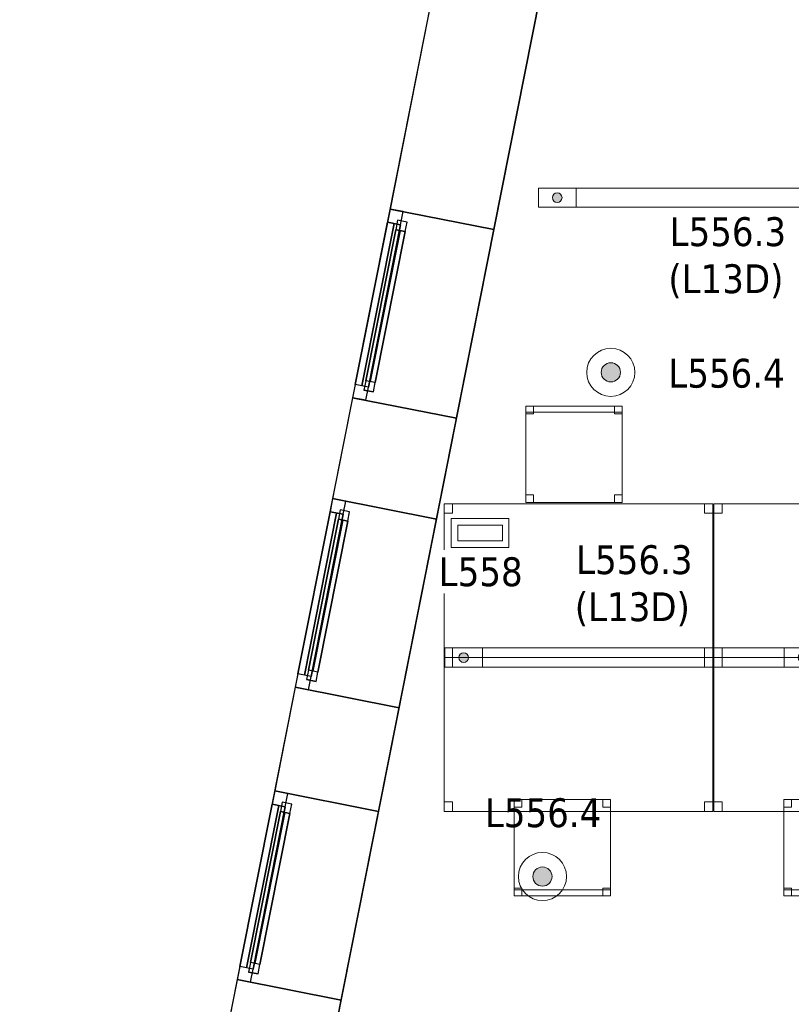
# Model space of a CAD drawing. Header units: metres. Extents: x 397.7 to 427.5, y 12.7 to 28.4.
# Tile 3 of 128: x 397.7 to 401.7, y 18.4 to 23.5. Entities that reach past the tile are written whole.
import ezdxf

# ---------------------------------------------------------------- set-up
doc = ezdxf.new("R2010")
doc.units = ezdxf.units.M
doc.layers.add('01_CARPINTERIA', color=5, linetype='Continuous', lineweight=25, true_color=0x0000ff)
doc.layers.add('01_SUELOS', color=7, linetype='Continuous', lineweight=25, true_color=0x007f00)
for name, color, linetype, lineweight in [('02_MOBILIARIO', 7, 'Continuous', 18), ('A-DETL-____-MBND', 7, 'Continuous', 18), ('A-DETL-GENF-OTLN', 7, 'Continuous', 18), ('A-GENM-____-OTLN', 7, 'Continuous', 18), ('A-WALL-____-MCUT', 7, 'Continuous', 25), ('A-WALL-____-OTLN', 7, 'Continuous', 25), ('E-LITE-____-IDEN', 7, 'Continuous', 30), ('E-LITE-EQPM-IDEN', 7, 'Continuous', 30)]:
    doc.layers.add(name, color=color, linetype=linetype, lineweight=lineweight)
doc.styles.add('Tahoma_4', font='tahoma.ttf', dxfattribs={"height": 0.15})

# ---------------------------------------------------------------- blocks, each defined once
blk = doc.blocks.new('Family - Taula 140X80_P5-151209-08_ENLLUMENAT_P5')
at = {"layer": 'A-DETL-____-MBND', "color": 253, "true_color": 0xaaaaaa}
for p, q in [((0, 0), (0, 0.8001)), ((0, 0.8001), (1.3973, 0.8001)), ((1.3973, 0.8001), (0, 0.8001)), ((0, 0.8001), (0, 0)), ((0, 0.7501), (0, 0.8001)), ((0, 0.8001), (0.0437, 0.8001)), ((0.0437, 0.8001), (0, 0.8001)), ((0, 0.8001), (0, 0.7501)), ((0.0437, 0.8001), (0.0437, 0.7501)), ((0.0437, 0.7501), (0.0437, 0.8001)), ((1.3536, 0.7501), (1.3536, 0.8001)), ((1.3536, 0.8001), (1.3973, 0.8001)), ((1.3973, 0.8001), (1.3536, 0.8001)), ((1.3536, 0.8001), (1.3536, 0.7501)), ((1.3973, 0.8001), (1.3973, 0.7501)), ((1.3973, 0.7501), (1.3973, 0.8001)), ((1.3973, 0.8001), (1.3973, 0)), ((1.3973, 0), (1.3973, 0.8001)), ((0.0437, 0.7501), (0, 0.7501)), ((0, 0.7501), (0.0437, 0.7501)), ((1.3973, 0.7501), (1.3536, 0.7501)), ((1.3536, 0.7501), (1.3973, 0.7501)), ((0, 0), (0, 0.05)), ((0, 0.05), (0.0437, 0.05)), ((0.0437, 0.05), (0, 0.05)), ((0, 0.05), (0, 0)), ((1.3973, 0), (0, 0)), ((0, 0), (1.3973, 0)), ((0.0437, 0), (0, 0)), ((0, 0), (0.0437, 0)), ((0.0437, 0.05), (0.0437, 0)), ((0.0437, 0), (0.0437, 0.05)), ((1.3536, 0), (1.3536, 0.05)), ((1.3536, 0.05), (1.3973, 0.05)), ((1.3973, 0.05), (1.3536, 0.05)), ((1.3536, 0.05), (1.3536, 0)), ((1.3973, 0), (1.3536, 0)), ((1.3536, 0), (1.3973, 0)), ((1.3973, 0.05), (1.3973, 0)), ((1.3973, 0), (1.3973, 0.05))]:
    blk.add_line(p, q, dxfattribs=at)
blk = doc.blocks.new('Family - Cadira d_Oficina_P5-151225-08_ENLLUMENAT_P5')
at = {"layer": 'A-DETL-____-MBND', "color": 253, "true_color": 0xaaaaaa}
for p, q in [((0, 0), (0, 0.5)), ((0, 0.5), (0.5, 0.5)), ((0.5, 0.5), (0, 0.5)), ((0, 0.5), (0, 0)), ((0, 0.47), (0, 0.5)), ((0, 0.5), (0.5, 0.5)), ((0, 0.5), (0, 0.47)), ((0.5, 0.5), (0, 0.5)), ((0, 0.46), (0, 0.5)), ((0, 0.5), (0.04, 0.5)), ((0, 0.5), (0, 0.46)), ((0.04, 0.5), (0, 0.5)), ((0.5, 0.47), (0, 0.47)), ((0, 0.47), (0.5, 0.47)), ((0.04, 0.5), (0.04, 0.46)), ((0.04, 0.46), (0.04, 0.5)), ((0.46, 0.46), (0.46, 0.5)), ((0.46, 0.5), (0.5, 0.5)), ((0.46, 0.5), (0.46, 0.46)), ((0.5, 0.5), (0.46, 0.5)), ((0.5, 0.5), (0.5, 0.46)), ((0.5, 0.46), (0.5, 0.5)), ((0.5, 0.5), (0.5, 0)), ((0.5, 0), (0.5, 0.5)), ((0.5, 0.5), (0.5, 0.47)), ((0.5, 0.47), (0.5, 0.5)), ((0.04, 0.46), (0, 0.46)), ((0, 0.46), (0.04, 0.46)), ((0.5, 0.46), (0.46, 0.46)), ((0.46, 0.46), (0.5, 0.46)), ((0, 0), (0, 0.04)), ((0, 0.04), (0.04, 0.04)), ((0, 0.04), (0, 0)), ((0.04, 0.04), (0, 0.04)), ((0.5, 0), (0, 0)), ((0.04, 0), (0, 0)), ((0, 0), (0.04, 0)), ((0.04, 0.04), (0.04, 0)), ((0.04, 0), (0.04, 0.04)), ((0.46, 0), (0.46, 0.04)), ((0.46, 0.04), (0.5, 0.04)), ((0.46, 0.04), (0.46, 0)), ((0.5, 0.04), (0.46, 0.04)), ((0.5, 0), (0.46, 0)), ((0.46, 0), (0.5, 0)), ((0.5, 0.04), (0.5, 0)), ((0.5, 0), (0.5, 0.04)), ((0, 0), (0.5, 0))]:
    blk.add_line(p, q, dxfattribs=at)
blk = doc.blocks.new('Family - Cadira d_Oficina_P5-151402-08_ENLLUMENAT_P5')
at = {"layer": 'A-DETL-____-MBND', "color": 253, "true_color": 0xaaaaaa}
for p, q in [((0, 0.5), (0.04, 0.5)), ((0, 0.46), (0, 0.5)), ((0.04, 0.5), (0, 0.5)), ((0, 0.5), (0, 0.46)), ((0, 0), (0, 0.5)), ((0, 0.5), (0.5, 0.5)), ((0, 0.5), (0, 0)), ((0.5, 0.5), (0, 0.5)), ((0.04, 0.5), (0.04, 0.46)), ((0.04, 0.46), (0.04, 0.5)), ((0.46, 0.5), (0.5, 0.5)), ((0.46, 0.46), (0.46, 0.5)), ((0.5, 0.5), (0.46, 0.5)), ((0.46, 0.5), (0.46, 0.46)), ((0.5, 0.5), (0.5, 0)), ((0.5, 0), (0.5, 0.5)), ((0.5, 0.5), (0.5, 0.46)), ((0.5, 0.46), (0.5, 0.5)), ((0.04, 0.46), (0, 0.46)), ((0, 0.46), (0.04, 0.46)), ((0.5, 0.46), (0.46, 0.46)), ((0.46, 0.46), (0.5, 0.46)), ((0, 0.04), (0.04, 0.04)), ((0, 0), (0, 0.04)), ((0.04, 0.04), (0, 0.04)), ((0, 0.04), (0, 0)), ((0, 0.03), (0.5, 0.03)), ((0, 0), (0, 0.03)), ((0.5, 0.03), (0, 0.03)), ((0, 0.03), (0, 0)), ((0.5, 0), (0, 0)), ((0, 0), (0.5, 0)), ((0.5, 0), (0, 0)), ((0, 0), (0.5, 0)), ((0.04, 0), (0, 0)), ((0, 0), (0.04, 0)), ((0.04, 0.04), (0.04, 0)), ((0.04, 0), (0.04, 0.04)), ((0.46, 0.04), (0.5, 0.04)), ((0.46, 0), (0.46, 0.04)), ((0.5, 0.04), (0.46, 0.04)), ((0.46, 0.04), (0.46, 0)), ((0.5, 0), (0.46, 0)), ((0.5, 0.04), (0.5, 0)), ((0.5, 0), (0.5, 0.04)), ((0.5, 0.03), (0.5, 0)), ((0.5, 0), (0.5, 0.03)), ((0.46, 0), (0.5, 0))]:
    blk.add_line(p, q, dxfattribs=at)
blk = doc.blocks.new('Forma directa - LONDR55-XX_ZZ-ARQ-CAA-M3D-Londres55-151486-08_ENLLUMENAT_P5')
at = {"layer": '01_CARPINTERIA', "color": 161, "true_color": 0xaaaaff}
for p, q in [((0.07, 0.07), (0, 0.07)), ((0, 0.07), (0, 0)), ((0.07, 0.07), (0, 0.07)), ((0, 0.07), (0, 0)), ((0.1, 0.1), (0.05, 0.1)), ((0.05, 0.1), (0.05, 0.05)), ((0.1, 0.1), (0.05, 0.1)), ((0.05, 0.1), (0.05, 0.05)), ((0.07, 0), (0.07, 0.07)), ((0.07, 0.07), (0.07, 0)), ((0.07, 0.07), (0.93, 0.07)), ((0.93, 0.07), (0.07, 0.07)), ((0.07, 0.07), (0.07, 0)), ((0.07, 0), (0.07, 0.07)), ((0.1, 0.1), (0.9, 0.1)), ((0.9, 0.1), (0.1, 0.1)), ((0.1, 0.1), (0.1, 0.05)), ((0.1, 0.05), (0.1, 0.1)), ((0.1, 0.05), (0.1, 0.1)), ((0.1, 0.1), (0.1, 0.05)), ((0.9, 0.075), (0.1, 0.075)), ((0.9, 0.075), (0.1, 0.075)), ((0.9, 0.1), (0.9, 0.05)), ((0.9, 0.1), (0.9, 0.05)), ((0.95, 0.1), (0.9, 0.1)), ((0.9, 0.1), (0.9, 0.05)), ((0.95, 0.1), (0.9, 0.1)), ((0.9, 0.1), (0.9, 0.05)), ((1, 0.07), (0.93, 0.07)), ((0.93, 0.07), (0.93, 0)), ((1, 0.07), (0.93, 0.07)), ((0.93, 0.07), (0.93, 0)), ((0.93, 0.07), (0.93, 0)), ((0.93, 0.07), (0.93, 0)), ((0.95, 0.05), (0.95, 0.1)), ((0.95, 0.1), (0.95, 0.05)), ((1, 0), (1, 0.07)), ((1, 0.07), (1, 0)), ((0, 0), (0.07, 0)), ((0, 0), (0.07, 0)), ((0.05, 0.05), (0.1, 0.05)), ((0.05, 0.05), (0.1, 0.05)), ((0.93, 0.035), (0.07, 0.035)), ((0.07, 0.035), (0.93, 0.035)), ((0.07, 0), (0.93, 0)), ((0.93, 0), (0.07, 0)), ((0.1, 0.05), (0.9, 0.05)), ((0.9, 0.05), (0.1, 0.05)), ((0.9, 0.05), (0.95, 0.05)), ((0.9, 0.05), (0.95, 0.05)), ((0.93, 0), (1, 0)), ((0.93, 0), (1, 0))]:
    blk.add_line(p, q, dxfattribs=at)
blk = doc.blocks.new('Forma directa - Finestra P5-151487-08_ENLLUMENAT_P5')
blk.add_blockref('Forma directa - LONDR55-XX_ZZ-ARQ-CAA-M3D-Londres55-151486-08_ENLLUMENAT_P5', (0, 0))
blk = doc.blocks.new('Family - Taula 140X80_P5-151529-08_ENLLUMENAT_P5')
at = {"layer": 'A-DETL-____-MBND', "color": 253, "true_color": 0xaaaaaa}
for p, q in [((0, 0), (0, 0.8001)), ((0, 0.8001), (1.3973, 0.8001)), ((1.3973, 0.8001), (0, 0.8001)), ((0, 0.8001), (0, 0)), ((0, 0.7501), (0, 0.8001)), ((0, 0.8001), (0.0437, 0.8001)), ((0.0437, 0.8001), (0, 0.8001)), ((0, 0.8001), (0, 0.7501)), ((0.0437, 0.8001), (0.0437, 0.7501)), ((0.0437, 0.7501), (0.0437, 0.8001)), ((1.3536, 0.7501), (1.3536, 0.8001)), ((1.3536, 0.8001), (1.3973, 0.8001)), ((1.3973, 0.8001), (1.3536, 0.8001)), ((1.3536, 0.8001), (1.3536, 0.7501)), ((1.3973, 0.8001), (1.3973, 0)), ((1.3973, 0), (1.3973, 0.8001)), ((1.3973, 0.8001), (1.3973, 0.7501)), ((1.3973, 0.7501), (1.3973, 0.8001)), ((0.0437, 0.7501), (0, 0.7501)), ((0, 0.7501), (0.0437, 0.7501)), ((1.3973, 0.7501), (1.3536, 0.7501)), ((1.3536, 0.7501), (1.3973, 0.7501)), ((0, 0), (0, 0.05)), ((0, 0.05), (0.0437, 0.05)), ((0.0437, 0.05), (0, 0.05)), ((0, 0.05), (0, 0)), ((0.0437, 0), (0, 0)), ((0, 0), (0.0437, 0)), ((1.3973, 0), (0, 0)), ((0, 0), (1.3973, 0)), ((0.0437, 0.05), (0.0437, 0)), ((0.0437, 0), (0.0437, 0.05)), ((1.3536, 0), (1.3536, 0.05)), ((1.3536, 0.05), (1.3973, 0.05)), ((1.3973, 0.05), (1.3536, 0.05)), ((1.3536, 0.05), (1.3536, 0)), ((1.3973, 0), (1.3536, 0)), ((1.3536, 0), (1.3973, 0)), ((1.3973, 0.05), (1.3973, 0)), ((1.3973, 0), (1.3973, 0.05))]:
    blk.add_line(p, q, dxfattribs=at)
blk = doc.blocks.new('Forma directa - Finestra P5-151551-08_ENLLUMENAT_P5')
blk.add_blockref('Forma directa - LONDR55-XX_ZZ-ARQ-CAA-M3D-Londres55-151486-08_ENLLUMENAT_P5', (0, 0))
blk = doc.blocks.new('Family - Façana nord-oest P5-151634-08_ENLLUMENAT_P5')
at = {"layer": 'A-WALL-____-MCUT', "color": 253, "true_color": 0xaaaaaa}
for p, q in [((5.7821, 0.55), (4.1803, 0.55)), ((5.7821, 0), (5.7821, 0.55)), ((6.7821, 0.55), (6.7821, 0)), ((7.3165, 0.55), (6.7821, 0.55)), ((7.3165, 0), (7.3165, 0.55)), ((8.3165, 0.55), (8.3165, 0)), ((8.8665, 0.55), (8.3165, 0.55)), ((8.8665, 0), (8.8665, 0.55)), ((11.449, 0.55), (9.8665, 0.55)), ((9.8665, 0.55), (9.8665, 0)), ((4.1803, 0), (5.7821, 0)), ((6.7821, 0), (7.3165, 0)), ((8.3165, 0), (8.8665, 0)), ((9.8665, 0), (11.449, 0))]:
    blk.add_line(p, q, dxfattribs=at)
at = {"layer": 'A-WALL-____-OTLN', "color": 253, "true_color": 0xaaaaaa}
for p, q in [((15.5778, 0.55), (-0.109, 0.55)), ((6.7821, 0.55), (5.7821, 0.55)), ((5.7821, 0.55), (5.7821, 0)), ((6.7821, 0), (6.7821, 0.55)), ((8.3165, 0.55), (7.3165, 0.55)), ((7.3165, 0.55), (7.3165, 0)), ((8.3165, 0), (8.3165, 0.55)), ((9.8665, 0.55), (8.8665, 0.55)), ((8.8665, 0.55), (8.8665, 0)), ((9.8665, 0), (9.8665, 0.55)), ((0, 0), (15.6867, 0)), ((5.7821, 0), (6.7821, 0)), ((8.8665, 0), (9.8665, 0)), ((7.3165, 0), (8.3165, 0))]:
    blk.add_line(p, q, dxfattribs=at)
at = {"layer": 'A-WALL-____-OTLN', "color": 253, "lineweight": 18, "true_color": 0xaaaaaa}
blk.add_line((0, 0), (15.6867, 0), dxfattribs=at)
blk = doc.blocks.new('Family - Vano finestra P5-151636-08_ENLLUMENAT_P5')
at = {"layer": 'A-GENM-____-OTLN', "color": 253, "true_color": 0xaaaaaa}
for p, q in [((399.3078, 21.0513), (399.1134, 20.0704)), ((399.1134, 20.0704), (399.3078, 21.0513)), ((399.8473, 20.9444), (399.3078, 21.0513)), ((399.8473, 20.9444), (399.3078, 21.0513)), ((399.653, 19.9635), (399.8473, 20.9444)), ((399.8473, 20.9444), (399.653, 19.9635)), ((399.1134, 20.0704), (399.653, 19.9635)), ((399.653, 19.9635), (399.1134, 20.0704))]:
    blk.add_line(p, q, dxfattribs=at)
blk = doc.blocks.new('Family - Vano finestra P5-151640-08_ENLLUMENAT_P5')
at = {"layer": 'A-GENM-____-OTLN', "color": 253, "true_color": 0xaaaaaa}
for p, q in [((399.0066, 19.5309), (398.8122, 18.5499)), ((398.8122, 18.5499), (399.0066, 19.5309)), ((399.5461, 19.424), (399.0066, 19.5309)), ((399.5461, 19.424), (399.0066, 19.5309)), ((399.3517, 18.443), (399.5461, 19.424)), ((399.5461, 19.424), (399.3517, 18.443)), ((398.8122, 18.5499), (399.3517, 18.443)), ((399.3517, 18.443), (398.8122, 18.5499))]:
    blk.add_line(p, q, dxfattribs=at)
blk = doc.blocks.new('Family - Vano finestra P5-151648-08_ENLLUMENAT_P5')
at = {"layer": 'A-GENM-____-OTLN', "color": 253, "true_color": 0xaaaaaa}
for p, q in [((399.606, 22.5564), (399.4117, 21.5755)), ((399.4117, 21.5755), (399.606, 22.5564)), ((400.1455, 22.4496), (399.606, 22.5564)), ((400.1455, 22.4496), (399.606, 22.5564)), ((399.9512, 21.4686), (400.1455, 22.4496)), ((400.1455, 22.4496), (399.9512, 21.4686)), ((399.4117, 21.5755), (399.9512, 21.4686)), ((399.9512, 21.4686), (399.4117, 21.5755))]:
    blk.add_line(p, q, dxfattribs=at)
blk = doc.blocks.new('Family - Paviment P5-151720-08_ENLLUMENAT_P5')
at = {"layer": '01_SUELOS', "color": 9, "true_color": 0xaad4aa}
for p, q in [((2.9635, 14.9576), (0, 0)), ((0, 0), (2.9635, 14.9576))]:
    blk.add_line(p, q, dxfattribs=at)
blk = doc.blocks.new('Forma directa - Finestra P5-151734-08_ENLLUMENAT_P5')
blk.add_blockref('Forma directa - LONDR55-XX_ZZ-ARQ-CAA-M3D-Londres55-151486-08_ENLLUMENAT_P5', (0, 0))
blk = doc.blocks.new('Family - Cadira d_Oficina_P5-151750-08_ENLLUMENAT_P5')
at = {"layer": 'A-DETL-____-MBND', "color": 253, "true_color": 0xaaaaaa}
for p, q in [((0, 0), (0, 0.5)), ((0, 0.5), (0.5, 0.5)), ((0, 0.5), (0, 0)), ((0.5, 0.5), (0, 0.5)), ((0, 0.5), (0.04, 0.5)), ((0, 0.46), (0, 0.5)), ((0.04, 0.5), (0, 0.5)), ((0, 0.5), (0, 0.46)), ((0.04, 0.5), (0.04, 0.46)), ((0.04, 0.46), (0.04, 0.5)), ((0.46, 0.5), (0.5, 0.5)), ((0.46, 0.46), (0.46, 0.5)), ((0.5, 0.5), (0.46, 0.5)), ((0.46, 0.5), (0.46, 0.46)), ((0.5, 0.5), (0.5, 0)), ((0.5, 0), (0.5, 0.5)), ((0.5, 0.5), (0.5, 0.46)), ((0.5, 0.46), (0.5, 0.5)), ((0.04, 0.46), (0, 0.46)), ((0, 0.46), (0.04, 0.46)), ((0.5, 0.46), (0.46, 0.46)), ((0.46, 0.46), (0.5, 0.46)), ((0, 0.04), (0.04, 0.04)), ((0, 0), (0, 0.04)), ((0.04, 0.04), (0, 0.04)), ((0, 0.04), (0, 0)), ((0, 0.03), (0.5, 0.03)), ((0, 0), (0, 0.03)), ((0.5, 0.03), (0, 0.03)), ((0, 0.03), (0, 0)), ((0.5, 0), (0, 0)), ((0, 0), (0.5, 0)), ((0.5, 0), (0, 0)), ((0, 0), (0.5, 0)), ((0.04, 0), (0, 0)), ((0, 0), (0.04, 0)), ((0.04, 0.04), (0.04, 0)), ((0.04, 0), (0.04, 0.04)), ((0.46, 0.04), (0.5, 0.04)), ((0.46, 0), (0.46, 0.04)), ((0.5, 0.04), (0.46, 0.04)), ((0.46, 0.04), (0.46, 0)), ((0.5, 0), (0.46, 0)), ((0.5, 0.04), (0.5, 0)), ((0.5, 0), (0.5, 0.04)), ((0.5, 0.03), (0.5, 0)), ((0.5, 0), (0.5, 0.03)), ((0.46, 0), (0.5, 0))]:
    blk.add_line(p, q, dxfattribs=at)
blk = doc.blocks.new('Family - Taula 140X80_P5-151796-08_ENLLUMENAT_P5')
at = {"layer": 'A-DETL-____-MBND', "color": 253, "true_color": 0xaaaaaa}
for p, q in [((0, 0.8001), (0.0437, 0.8001)), ((0, 0.7501), (0, 0.8001)), ((0.0437, 0.8001), (0, 0.8001)), ((0, 0.8001), (0, 0.7501)), ((0, 0.8001), (1.3973, 0.8001)), ((0, 0), (0, 0.8001)), ((1.3973, 0.8001), (0, 0.8001)), ((0, 0.8001), (0, 0)), ((0.0437, 0.8001), (0.0437, 0.7501)), ((0.0437, 0.7501), (0.0437, 0.8001)), ((1.3536, 0.8001), (1.3973, 0.8001)), ((1.3536, 0.7501), (1.3536, 0.8001)), ((1.3973, 0.8001), (1.3536, 0.8001)), ((1.3536, 0.8001), (1.3536, 0.7501)), ((1.3973, 0.8001), (1.3973, 0)), ((1.3973, 0), (1.3973, 0.8001)), ((1.3973, 0.8001), (1.3973, 0.7501)), ((1.3973, 0.7501), (1.3973, 0.8001)), ((0.0437, 0.7501), (0, 0.7501)), ((0, 0.7501), (0.0437, 0.7501)), ((1.3973, 0.7501), (1.3536, 0.7501)), ((1.3536, 0.7501), (1.3973, 0.7501)), ((0, 0.05), (0.0437, 0.05)), ((0, 0), (0, 0.05)), ((0.0437, 0.05), (0, 0.05)), ((0, 0.05), (0, 0)), ((0.0437, 0), (0, 0)), ((0, 0), (0.0437, 0)), ((0, 0), (1.3973, 0)), ((0.0437, 0.05), (0.0437, 0)), ((0.0437, 0), (0.0437, 0.05)), ((1.3536, 0.05), (1.3973, 0.05)), ((1.3536, 0), (1.3536, 0.05)), ((1.3973, 0.05), (1.3536, 0.05)), ((1.3536, 0.05), (1.3536, 0)), ((1.3973, 0), (1.3536, 0)), ((1.3536, 0), (1.3973, 0)), ((1.3973, 0.05), (1.3973, 0)), ((1.3973, 0), (1.3973, 0.05)), ((1.3973, 0), (0, 0))]:
    blk.add_line(p, q, dxfattribs=at)
blk = doc.blocks.new('Family - Taula 140X80_P5-151978-08_ENLLUMENAT_P5')
at = {"layer": 'A-DETL-____-MBND', "color": 253, "true_color": 0xaaaaaa}
for p, q in [((0, 0.8001), (1.3973, 0.8001)), ((0, 0), (0, 0.8001)), ((1.3973, 0.8001), (0, 0.8001)), ((0, 0.8001), (0, 0)), ((0, 0.8001), (0.0437, 0.8001)), ((0, 0.7501), (0, 0.8001)), ((0.0437, 0.8001), (0, 0.8001)), ((0, 0.8001), (0, 0.7501)), ((0.0437, 0.8001), (0.0437, 0.7501)), ((0.0437, 0.7501), (0.0437, 0.8001)), ((1.3536, 0.8001), (1.3973, 0.8001)), ((1.3536, 0.7501), (1.3536, 0.8001)), ((1.3973, 0.8001), (1.3536, 0.8001)), ((1.3536, 0.8001), (1.3536, 0.7501)), ((1.3973, 0.8001), (1.3973, 0.7501)), ((1.3973, 0.7501), (1.3973, 0.8001)), ((1.3973, 0.8001), (1.3973, 0)), ((1.3973, 0), (1.3973, 0.8001)), ((0.0437, 0.7501), (0, 0.7501)), ((0, 0.7501), (0.0437, 0.7501)), ((1.3973, 0.7501), (1.3536, 0.7501)), ((1.3536, 0.7501), (1.3973, 0.7501)), ((0, 0.05), (0.0437, 0.05)), ((0, 0), (0, 0.05)), ((0.0437, 0.05), (0, 0.05)), ((0, 0.05), (0, 0)), ((0, 0), (1.3973, 0)), ((0.0437, 0), (0, 0)), ((0, 0), (0.0437, 0)), ((0.0437, 0.05), (0.0437, 0)), ((0.0437, 0), (0.0437, 0.05)), ((1.3536, 0.05), (1.3973, 0.05)), ((1.3536, 0), (1.3536, 0.05)), ((1.3973, 0.05), (1.3536, 0.05)), ((1.3536, 0.05), (1.3536, 0)), ((1.3973, 0), (1.3536, 0)), ((1.3536, 0), (1.3973, 0)), ((1.3973, 0.05), (1.3973, 0)), ((1.3973, 0), (1.3973, 0.05)), ((1.3973, 0), (0, 0))]:
    blk.add_line(p, q, dxfattribs=at)
blk = doc.blocks.new('LONDR55-XX_ZZ-ARQ-CAA-M3D-Londres55_ifc-1-08_ENLLUMENAT_P5')
at = {"layer": '01_CARPINTERIA', "color": 253, "lineweight": 18, "true_color": 0xaaaaaa}
for name, p, rotation in [('Forma directa - Finestra P5-151734-08_ENLLUMENAT_P5', (399.606, 22.5564), 258.7933665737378), ('Forma directa - Finestra P5-151551-08_ENLLUMENAT_P5', (399.3078, 21.0513), 258.7933665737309), ('Forma directa - Finestra P5-151487-08_ENLLUMENAT_P5', (399.0066, 19.5309), 258.7933665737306)]:
    blk.add_blockref(name, p, dxfattribs=dict(at, rotation=rotation))
at = {"layer": '01_SUELOS', "color": 253, "lineweight": 18, "true_color": 0xaaaaaa}
blk.add_blockref('Family - Paviment P5-151720-08_ENLLUMENAT_P5', (398.2952, 13.1106), dxfattribs=at)
at = {"layer": '02_MOBILIARIO', "color": 253, "lineweight": 18, "true_color": 0xaaaaaa}
for name, p in [('Family - Cadira d_Oficina_P5-151225-08_ENLLUMENAT_P5', (400.3123, 21.031)), ('Family - Taula 140X80_P5-151796-08_ENLLUMENAT_P5', (399.8873, 20.2242)), ('Family - Taula 140X80_P5-151978-08_ENLLUMENAT_P5', (401.2885, 20.2242)), ('Family - Taula 140X80_P5-151209-08_ENLLUMENAT_P5', (399.8873, 19.4242)), ('Family - Taula 140X80_P5-151529-08_ENLLUMENAT_P5', (401.2885, 19.4242)), ('Family - Cadira d_Oficina_P5-151750-08_ENLLUMENAT_P5', (400.2519, 18.986)), ('Family - Cadira d_Oficina_P5-151402-08_ENLLUMENAT_P5', (401.653, 18.986))]:
    blk.add_blockref(name, p, dxfattribs=at)
at = {"layer": 'A-GENM-____-OTLN', "color": 253, "lineweight": 18, "true_color": 0xaaaaaa}
for name in ['Family - Vano finestra P5-151648-08_ENLLUMENAT_P5', 'Family - Vano finestra P5-151636-08_ENLLUMENAT_P5', 'Family - Vano finestra P5-151640-08_ENLLUMENAT_P5']:
    blk.add_blockref(name, (0, 0), dxfattribs=at)
at = {"layer": 'A-WALL-____-OTLN', "color": 253, "lineweight": 18, "true_color": 0xaaaaaa, "rotation": 258.7933665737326}
blk.add_blockref('Family - Façana nord-oest P5-151634-08_ENLLUMENAT_P5', (400.7297, 28.2282), dxfattribs=at)
blk = doc.blocks.new('ZYR_06_02_05 LLuminària Suspesa - L 13 D-850705-08_ENLLUMENAT_P5')
at = {"layer": 'A-DETL-GENF-OTLN', "true_color": 0x00c400}
h = blk.add_hatch(color=92, dxfattribs=at)
h.paths.add_polyline_path([(-0.882, -0.025), (-0.8755, -0.0241), (-0.8695, -0.0217), (-0.8643, -0.0177), (-0.8604, -0.0125), (-0.8579, -0.0065), (-0.857, 0), (-0.8579, 0.0065), (-0.8604, 0.0125), (-0.8643, 0.0177), (-0.8695, 0.0217), (-0.8755, 0.0241), (-0.882, 0.025), (-0.8885, 0.0241), (-0.8945, 0.0217), (-0.8997, 0.0177), (-0.9037, 0.0125), (-0.9061, 0.0065), (-0.907, 0), (-0.9061, -0.0065), (-0.9037, -0.0125), (-0.8997, -0.0177), (-0.8945, -0.0217), (-0.8885, -0.0241)])
h.paths.add_polyline_path([(0.882, -0.025), (0.8885, -0.0241), (0.8945, -0.0217), (0.8997, -0.0177), (0.9037, -0.0125), (0.9061, -0.0065), (0.907, 0), (0.9061, 0.0065), (0.9037, 0.0125), (0.8997, 0.0177), (0.8945, 0.0217), (0.8885, 0.0241), (0.882, 0.025), (0.8755, 0.0241), (0.8695, 0.0217), (0.8643, 0.0177), (0.8604, 0.0125), (0.8579, 0.0065), (0.857, 0), (0.8579, -0.0065), (0.8604, -0.0125), (0.8643, -0.0177), (0.8695, -0.0217), (0.8755, -0.0241)])
at = {"layer": 'A-DETL-GENF-OTLN', "color": 92, "true_color": 0x00c400}
for p, q in [((-0.98, 0.05), (0.98, 0.05)), ((-0.98, -0.05), (-0.98, 0.05)), ((-0.784, 0.05), (-0.784, -0.05)), ((0.784, 0.05), (0.784, -0.05)), ((0.98, 0.05), (0.98, -0.05)), ((0.98, -0.05), (-0.98, -0.05))]:
    blk.add_line(p, q, dxfattribs=at)
for centre in [(-0.882, 0), (0.882, 0)]:
    blk.add_circle(centre, 0.025, dxfattribs=at)
for centre, start, end in [((-0.882, 0), 360, 180), ((-0.882, 0), 180, 360), ((0.882, 0), 360, 180), ((0.882, 0), 180, 360)]:
    blk.add_arc(centre, 0.025, start, end, dxfattribs=at)
blk = doc.blocks.new('ZYR_06_03 Emer Sostre Rect - 01 Emergencia Superficie 01-829055-08_ENLLUMENAT_P5')
at = {"layer": 'A-DETL-GENF-OTLN', "color": 6, "true_color": 0xff00ff}
for p, q in [((-0.15, 0.075), (0.15, 0.075)), ((-0.15, -0.075), (-0.15, 0.075)), ((0.15, 0.075), (0.15, -0.075)), ((-0.1157, 0.0407), (0.1157, 0.0407)), ((-0.1157, -0.0407), (-0.1157, 0.0407)), ((0.1157, 0.0407), (0.1157, -0.0407)), ((0.1157, -0.0407), (-0.1157, -0.0407)), ((0.15, -0.075), (-0.15, -0.075))]:
    blk.add_line(p, q, dxfattribs=at)
blk = doc.blocks.new('ZYR_06_02_02 Down Superficie - L 03 D-326958-08_ENLLUMENAT_P5')
at = {"layer": 'A-DETL-GENF-OTLN', "true_color": 0x00c400}
blk.add_hatch(color=92, dxfattribs=at).paths.add_polyline_path([(0, -0.05), (0.0129, -0.0483), (0.025, -0.0433), (0.0354, -0.0354), (0.0433, -0.025), (0.0483, -0.0129), (0.05, 0), (0.0483, 0.0129), (0.0433, 0.025), (0.0354, 0.0354), (0.025, 0.0433), (0.0129, 0.0483), (0, 0.05), (-0.0129, 0.0483), (-0.025, 0.0433), (-0.0354, 0.0354), (-0.0433, 0.025), (-0.0483, 0.0129), (-0.05, 0), (-0.0483, -0.0129), (-0.0433, -0.025), (-0.0354, -0.0354), (-0.025, -0.0433), (-0.0129, -0.0483)])
at = {"layer": 'A-DETL-GENF-OTLN', "color": 92, "true_color": 0x00c400}
for radius in [0.125, 0.05]:
    blk.add_circle((0, 0), radius, dxfattribs=at)
for start, end in [(360, 180), (180, 360)]:
    blk.add_arc((0, 0), 0.05, start, end, dxfattribs=at)

msp = doc.modelspace()

# ---------------------------------------------------------------- block references
at = {"lineweight": 5}
msp.add_blockref('LONDR55-XX_ZZ-ARQ-CAA-M3D-Londres55_ifc-1-08_ENLLUMENAT_P5', (0, 0), dxfattribs=at)
at = {"layer": 'A-DETL-GENF-OTLN', "color": 92, "true_color": 0x00c400}
for name, p in [('ZYR_06_02_05 LLuminària Suspesa - L 13 D-850705-08_ENLLUMENAT_P5', (401.357, 22.6154)), ('ZYR_06_02_02 Down Superficie - L 03 D-326958-08_ENLLUMENAT_P5', (400.7537, 21.7072)), ('ZYR_06_02_05 LLuminària Suspesa - L 13 D-850705-08_ENLLUMENAT_P5', (400.8709, 20.2242)), ('ZYR_06_02_02 Down Superficie - L 03 D-326958-08_ENLLUMENAT_P5', (400.3983, 19.0858))]:
    msp.add_blockref(name, p, dxfattribs=at)
at = {"layer": 'A-DETL-GENF-OTLN', "color": 6, "true_color": 0xff00ff}
msp.add_blockref('ZYR_06_03 Emer Sostre Rect - 01 Emergencia Superficie 01-829055-08_ENLLUMENAT_P5', (400.0741, 20.8722), dxfattribs=at)

# ---------------------------------------------------------------- texts
at = {"layer": 'E-LITE-EQPM-IDEN', "char_height": 0.15, "attachment_point": 1, "style": 'Tahoma_4'}
for s, insert, width in [('L556.3', (401.0593, 22.5137), 0.721519), ('(L13D)', (401.0527, 22.2689), 0.733544), ('L556.4', (401.0527, 21.7777), 0.721519), ('L556.3', (400.5733, 20.8083), 0.721519), ('(L13D)', (400.5666, 20.5636), 0.733544), ('L556.4', (400.099, 19.4926), 0.721519)]:
    msp.add_mtext(s, dxfattribs=dict(at, insert=insert, width=width))

# ---------------------------------------------------------------- next in the draw order: texts
at = {"layer": 'E-LITE-____-IDEN', "insert": (399.8591, 20.7455), "char_height": 0.15, "width": 0.517088, "attachment_point": 1, "style": 'Tahoma_4', "bg_fill": 3, "box_fill_scale": 1.25, "bg_fill_color": 256, "bg_fill_true_color": 13158600, "bg_fill_transparency": 0}
msp.add_mtext('L558', dxfattribs=at)

doc.saveas('drawing.dxf')
